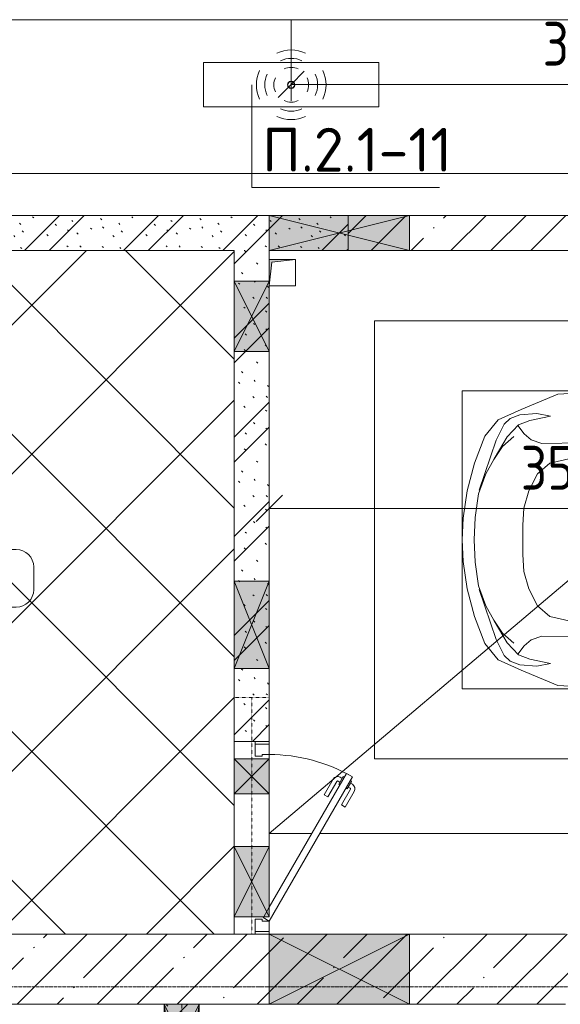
# Model space of a CAD drawing. Header units: millimetres. Extents: x -32229 to 170644, y -13689 to 125138.
# Tile 91 of 208: x -2189 to 895, y 75350 to 80968. Entities that reach past the tile are written whole.
import ezdxf

# ---------------------------------------------------------------- set-up
doc = ezdxf.new("R2010")
doc.units = ezdxf.units.MM
doc.linetypes.add('3_ Штрих_ 1 х 1 мм', pattern=[2, 1, -1])
doc.linetypes.add('ADSK_Линия сетки', pattern=[25, 20, -2.5, 0, -2.5])
for name, color, linetype, lineweight in [('A-ANNO-DIMS', 7, 'Continuous', 9), ('A-ANNO-DIMS-200', 7, 'Continuous', 9), ('A-ANNO-NOTE', 7, 'Continuous', 18), ('A-AREA-IDEN', 7, 'Continuous', 9), ('A-DETL-GENF', 7, 'Continuous', 18), ('A-DETL-THIN', 7, 'Continuous', 9), ('A-DOOR', 7, 'Continuous', 18), ('A-DOOR-FRAM', 7, 'Continuous', 9), ('A-FLOR', 7, 'Continuous', 18), ('A-GLAZ', 7, 'Continuous', 18), ('A-WALL', 7, 'Continuous', 18), ('A-WALL-PATT', 7, 'Continuous', 40), ('C-PRKG', 7, 'Continuous', 18), ('G-ANNO-TEXT', 7, 'Continuous', 9), ('I-WALL', 7, 'Continuous', 18), ('M-EQPM', 7, 'Continuous', 18), ('S-BEAM', 7, 'Continuous', 18), ('S-GRID', 7, 'Continuous', 9)]:
    doc.layers.add(name, color=color, linetype=linetype, lineweight=lineweight)
doc.layers.add('A-DETL', color=7, linetype='Continuous', lineweight=9, true_color=0x00a600)
doc.styles.add('GOST Common_6', font='GOST_Common.ttf', dxfattribs={"width": 0.9, "height": 250})
doc.styles.add('ISOCPEUR', font='isocpeur.ttf', dxfattribs={"height": 250})
doc.dimstyles.new('ГОСТ_2_5_мм2', dxfattribs={"dimscale": 304.8, "dimtxt": 251.428749, "dimasz": 0.492126, "dimexe": 0.492126, "dimexo": 0.656168, "dimgap": 0.098425, "dimtad": 1, "dimdec": 0, "dimdsep": 46, "dimtxsty": 'GOST Common_6', "dimblk1": 'OBLIQUE', "dimblk2": 'OBLIQUE', "dimsah": 1, "dimcen": 0.09, "dimazin": 2, "dimtfac": 1, "dimtdec": 4, "dimtix": 1, "dimtmove": 0, "dimatfit": 3, "dimfxl": 1, "dimtvp": 1, "dimtolj": 1, "dimtzin": 0, "dimarcsym": 2})
doc.dimstyles.new('ГОСТ_2_5_мм2_1', dxfattribs={"dimscale": 304.8, "dimtxt": 251.428749, "dimasz": 0.492126, "dimexe": 0.492126, "dimexo": 0.656168, "dimgap": 0.098425, "dimtad": 1, "dimdec": 0, "dimdsep": 46, "dimtxsty": 'GOST Common_6', "dimblk1": 'OBLIQUE', "dimblk2": 'OBLIQUE', "dimsah": 1, "dimcen": 0.09, "dimazin": 2, "dimtfac": 1, "dimtdec": 4, "dimtix": 1, "dimtmove": 0, "dimatfit": 3, "dimfxl": 1, "dimtvp": 1, "dimtolj": 1, "dimtzin": 0, "dimarcsym": 2})
pattern_1 = [(135, (300.56, 377.28), (-565.6854, 6e-14), [10, -790]), (135, (349.8, 474.73), (-565.6854, 6e-14), [10, -790]), (135, (423.93, 473.06), (-565.6854, 6e-14), [10, -790]), (135, (229.92, 447.9), (-565.6854, 6e-14), [10, -790]), (135, (155.08, 447.9), (-565.6854, 6e-14), [10, -790]), (135, (114.9, 369.03), (-565.6854, 6e-14), [10, -790]), (135, (132.43, 285.8), (-565.6854, 6e-14), [10, -790]), (135, (214.66, 322), (-565.6854, 6e-14), [10, -790]), (135, (198.16, 261.88), (-565.6854, 6e-14), [10, -790]), (135, (45.2, 272.9), (-565.6854, 6e-14), [10, -790]), (135, (42.32, 336.16), (-565.6854, 6e-14), [10, -790]), (135, (92.26, 192.24), (-565.6854, 6e-14), [10, -790]), (135, (7.07, 149.2), (-565.6854, 6e-14), [10, -790]), (135, (80.6, 95.1), (-565.6854, 6e-14), [10, -790]), (135, (79.53, 36.94), (-565.6854, 6e-14), [10, -790]), (135, (153.87, 74.56), (-565.6854, 6e-14), [10, -790]), (135, (228.35, 124.8), (-565.6854, 6e-14), [10, -790]), (135, (279.75, 180.4), (-565.6854, 6e-14), [10, -790]), (135, (282.9, 31.63), (-565.6854, 6e-14), [10, -790]), (135, (377.38, 53.45), (-565.6854, 6e-14), [10, -790]), (135, (352.28, 102.7), (-565.6854, 6e-14), [10, -790]), (135, (354.05, 0), (-565.6854, 6e-14), [10, -790]), (135, (553.23, 16.45), (-565.6854, 6e-14), [10, -790]), (135, (542.38, 63.45), (-565.6854, 6e-14), [10, -790]), (135, (536.58, 239.3), (-565.6854, 6e-14), [10, -790]), (135, (475.85, 203.9), (-565.6854, 6e-14), [10, -790]), (135, (475.85, 316.54), (-565.6854, 6e-14), [10, -790]), (135, (520.8, 408.7), (-565.6854, 6e-14), [10, -790]), (135, (551.1, 470.8), (-565.6854, 6e-14), [10, -790]), (135, (235.25, 537.93), (-565.6854, 6e-14), [10, -790]), (135, (407.25, 547.65), (-565.6854, 6e-14), [10, -790]), (135, (94.5, 558.6), (-565.6854, 6e-14), [10, -790]), (135, (46.4, 532.3), (-565.6854, 6e-14), [10, -790]), (135, (85.56, 465.04), (-565.6854, 6e-14), [10, -790]), (135, (355.53, 181.14), (-565.6854, 6e-14), [10, -790]), (135, (362.23, 243.6), (-565.6854, 6e-14), [10, -790]), (135, (413.45, 344.1), (-565.6854, 6e-14), [10, -790]), (135, (286.3, 273.25), (-565.6854, 6e-14), [10, -790]), (135, (423.02, 263.72), (-565.6854, 6e-14), [10, -790]), (135, (162.94, 190.2), (-565.6854, 6e-14), [10, -790]), (135, (470.25, 120.93), (-565.6854, 6e-14), [10, -790]), (135, (484.48, 9.78), (-565.6854, 6e-14), [10, -790]), (45, (0, 212.13), (-565.6854, 0), []), (45, (212.13, 0), (-565.6854, 0), []), (45, (353.55, 0), (-565.6854, 0), []), (45, (0, 353.55), (-565.6854, 0), [])]
pattern_2 = [(45, (0, 0), (-228.0985, 228.0985), []), (45, (228.1, 0), (-228.0985, 228.0985), [403.225, -80.645, 6.706, -73.939])]

# ---------------------------------------------------------------- blocks, each defined once
blk = doc.blocks.new('АР_Машиноместо - 5300x2500_С-V11--01 ЭО')
at = {"layer": 'A-DETL-GENF', "color": 253, "lineweight": 13, "true_color": 0xaaaaaa}
for p, q in [((1126.4, 4794.1), (970.2, 4771.8)), ((1250, 4800), (1126.4, 4794.1)), ((1250, 4800), (1373.6, 4794.1)), ((1373.6, 4794.1), (1529.8, 4771.8)), ((812.7, 4729.4), (659.1, 4669.9)), ((970.2, 4771.8), (812.7, 4729.4)), ((1122.2, 4726.4), (988.2, 4706.7)), ((1250, 4731.7), (1122.2, 4726.4)), ((1250, 4731.7), (1377.8, 4726.4)), ((1377.8, 4726.4), (1511.8, 4706.7)), ((1529.8, 4771.8), (1687.3, 4729.4)), ((1687.3, 4729.4), (1840.9, 4669.9)), ((659.1, 4669.9), (565.9, 4595.1)), ((680.7, 4606.5), (967, 4703.6)), ((873.9, 4665.1), (791.3, 4619.7)), ((988.2, 4706.7), (873.9, 4665.1)), ((1511.8, 4706.7), (1626.1, 4665.1)), ((1819.3, 4606.5), (1533, 4703.6)), ((1626.1, 4665.1), (1708.7, 4619.7)), ((1840.9, 4669.9), (1934.1, 4595.1)), ((590.7, 4560.1), (680.7, 4606.5)), ((788.5, 4617.7), (661.8, 4543.1)), ((791.3, 4619.7), (717.1, 4568.9)), ((1708.7, 4619.7), (1782.9, 4568.9)), ((1711.5, 4617.7), (1838.2, 4543.1)), ((1909.3, 4560.1), (1819.3, 4606.5)), ((565.9, 4595.1), (507.1, 4462.6)), ((557.5, 4525.7), (590.7, 4560.1)), ((717.1, 4568.9), (659.6, 4505.3)), ((1782.9, 4568.9), (1840.4, 4505.3)), ((1942.5, 4525.7), (1909.3, 4560.1)), ((1934.1, 4595.1), (1992.9, 4462.6)), ((536.4, 4471.4), (557.5, 4525.7)), ((661.8, 4543.1), (594.6, 4479.3)), ((1838.2, 4543.1), (1905.4, 4479.3)), ((1963.6, 4471.4), (1942.5, 4525.7)), ((507.1, 4462.6), (419.6, 4254.2)), ((528.4, 4374.7), (536.4, 4471.4)), ((594.6, 4479.3), (569.5, 4413.1)), ((645, 4445.5), (597.3, 4481.4)), ((679.6, 4406.3), (645, 4445.5)), ((970.5, 4419.3), (1069.6, 4447.3)), ((1069.6, 4447.3), (1167.1, 4453.2)), ((1167.1, 4453.2), (1250, 4453.9)), ((1332.9, 4453.2), (1250, 4453.9)), ((1430.4, 4447.3), (1332.9, 4453.2)), ((1529.5, 4419.3), (1430.4, 4447.3)), ((1820.4, 4406.3), (1855, 4445.5)), ((1855, 4445.5), (1902.7, 4481.4)), ((1905.4, 4479.3), (1930.5, 4413.1)), ((1971.6, 4374.7), (1963.6, 4471.4)), ((1992.9, 4462.6), (2080.4, 4254.2)), ((569.5, 4413.1), (543.7, 4295.1)), ((699.7, 4345.5), (679.6, 4406.3)), ((872.7, 4370.2), (970.5, 4419.3)), ((1627.3, 4370.2), (1529.5, 4419.3)), ((1800.3, 4345.5), (1820.4, 4406.3)), ((1930.5, 4413.1), (1956.3, 4295.1)), ((543.7, 4295.1), (528.4, 4374.7)), ((689.3, 3705.5), (699.7, 4345.5)), ((812.5, 4298.9), (872.7, 4370.2)), ((1687.5, 4298.9), (1627.3, 4370.2)), ((1810.7, 3705.5), (1800.3, 4345.5)), ((1956.3, 4295.1), (1971.6, 4374.7)), ((774.4, 4132.9), (812.5, 4298.9)), ((1725.6, 4132.9), (1687.5, 4298.9)), ((419.6, 4254.2), (403.4, 3968)), ((2080.4, 4254.2), (2096.6, 3968)), ((752.2, 3845.6), (774.4, 4132.9)), ((1747.8, 3845.6), (1725.6, 4132.9)), ((638.7, 3975.4), (675.2, 4045.5)), ((675.2, 4045.5), (694.6, 4057.6)), ((1824.8, 4045.5), (1805.4, 4057.6)), ((1861.3, 3975.4), (1824.8, 4045.5)), ((403.4, 3968), (405.6, 3688.5)), ((578.7, 3762.9), (638.7, 3975.4)), ((1921.3, 3762.9), (1861.3, 3975.4)), ((2096.6, 3968), (2094.4, 3688.5)), ((731.2, 3507.6), (752.2, 3845.6)), ((1768.8, 3507.6), (1747.8, 3845.6)), ((408.2, 3667), (453.1, 3766.3)), ((453.1, 3766.3), (478.4, 3819.3)), ((478.4, 3819.3), (532.5, 3818.1)), ((532.5, 3818.1), (585.5, 3790.5)), ((1967.5, 3818.1), (1914.5, 3790.5)), ((2021.6, 3819.3), (1967.5, 3818.1)), ((2046.9, 3766.3), (2021.6, 3819.3)), ((2091.8, 3667), (2046.9, 3766.3)), ((530.9, 3374.8), (578.7, 3762.9)), ((1969.1, 3374.8), (1921.3, 3762.9)), ((405.6, 3688.5), (409.5, 3560)), ((495.5, 3566.1), (496.8, 3671.6)), ((496.8, 3671.6), (510.1, 3691.5)), ((687.1, 3588.8), (566.5, 3663.9)), ((678.7, 3159.5), (689.3, 3705.5)), ((1821.3, 3159.5), (1810.7, 3705.5)), ((1812.9, 3588.8), (1933.5, 3663.9)), ((2003.2, 3671.6), (1989.9, 3691.5)), ((2004.5, 3566.1), (2003.2, 3671.6)), ((2094.4, 3688.5), (2090.5, 3560)), ((409.5, 3560), (426.5, 3446.8)), ((2090.5, 3560), (2073.5, 3446.8)), ((704.9, 2775.5), (731.2, 3507.6)), ((1795.1, 2775.5), (1768.8, 3507.6)), ((426.5, 3446.8), (417.5, 2723)), ((2073.5, 3446.8), (2082.5, 2723)), ((501.4, 2789.7), (530.9, 3374.8)), ((1998.6, 2789.7), (1969.1, 3374.8)), ((665.6, 2864.6), (678.7, 3159.5)), ((1834.4, 2864.6), (1821.3, 3159.5)), ((665.8, 2867.4), (505.1, 2846.9)), ((636.6, 2526.5), (665.8, 2867.4)), ((1834.2, 2867.4), (1994.9, 2846.9)), ((1863.4, 2526.5), (1834.2, 2867.4)), ((505.1, 2846.9), (420.9, 2813.3)), ((1994.9, 2846.9), (2079.1, 2813.3)), ((447.8, 2733.7), (459.7, 2756.2)), ((495.7, 2532.3), (501.4, 2789.7)), ((684.2, 2522.3), (704.9, 2775.5)), ((1815.8, 2522.3), (1795.1, 2775.5)), ((2004.3, 2532.3), (1998.6, 2789.7)), ((2052.2, 2733.7), (2040.3, 2756.2)), ((417.5, 2723), (428.2, 2308.5)), ((447.8, 2638.7), (447.8, 2733.7)), ((2052.2, 2638.7), (2052.2, 2733.7)), ((2082.5, 2723), (2071.8, 2308.5)), ((500, 2210.1), (495.7, 2532.3)), ((2000, 2210.1), (2004.3, 2532.3)), ((636.6, 2526.5), (597, 2231)), ((644.6, 2191.8), (684.2, 2522.3)), ((1855.4, 2191.8), (1815.8, 2522.3)), ((1863.4, 2526.5), (1903, 2231)), ((428.2, 2308.5), (432.3, 2119.9)), ((2071.8, 2308.5), (2067.7, 2119.9)), ((505.9, 1996), (500, 2210.1)), ((597, 2231), (535, 1798.3)), ((595.8, 1824.8), (644.6, 2191.8)), ((1904.2, 1824.8), (1855.4, 2191.8)), ((1903, 2231), (1965, 1798.3)), ((1994.1, 1996), (2000, 2210.1)), ((296.8, 2079.9), (301.4, 2130.5)), ((309.5, 2036.1), (296.8, 2079.9)), ((301.4, 2130.5), (479.9, 2052.9)), ((432.3, 2119.9), (430.7, 2073.9)), ((2198.6, 2130.5), (2020.1, 2052.9)), ((2067.7, 2119.9), (2069.3, 2073.9)), ((2190.5, 2036.1), (2203.2, 2079.9)), ((2203.2, 2079.9), (2198.6, 2130.5)), ((357.8, 1990.1), (309.5, 2036.1)), ((479.9, 2052.9), (471, 1914.3)), ((2020.1, 2052.9), (2029, 1914.3)), ((2142.2, 1990.1), (2190.5, 2036.1)), ((500.6, 1894.5), (357.8, 1990.1)), ((540.9, 1993.7), (476.3, 1997.9)), ((540.9, 1993.7), (539.8, 1733.1)), ((1959.1, 1993.7), (2023.7, 1997.9)), ((1959.1, 1993.7), (1960.2, 1733.1)), ((1999.4, 1894.5), (2142.2, 1990.1)), ((426.5, 1730.9), (427.5, 1943)), ((2073.5, 1730.9), (2072.5, 1943)), ((530.6, 1857.6), (500.6, 1894.5)), ((546.5, 1642.6), (530.6, 1857.6)), ((1953.5, 1642.6), (1969.4, 1857.6)), ((1969.4, 1857.6), (1999.4, 1894.5)), ((533.6, 1816.8), (495, 1765.3)), ((589.4, 1615.5), (595.8, 1824.8)), ((1910.6, 1615.5), (1904.2, 1824.8)), ((1966.4, 1816.8), (2005, 1765.3)), ((495, 1765.3), (426.6, 1753.4)), ((2005, 1765.3), (2073.4, 1753.4)), ((410.6, 1634.2), (426.5, 1730.9)), ((2089.4, 1634.2), (2073.5, 1730.9)), ((409.5, 1087), (410.6, 1634.2)), ((2090.5, 1087), (2089.4, 1634.2)), ((615.4, 1410.3), (589.4, 1615.5)), ((590.4, 1624.3), (703.6, 1557.1)), ((1909.6, 1624.3), (1796.4, 1557.1)), ((1884.6, 1410.3), (1910.6, 1615.5)), ((703.6, 1557.1), (852.8, 1499)), ((1796.4, 1557.1), (1647.2, 1499)), ((852.8, 1499), (1016.6, 1459.9)), ((1647.2, 1499), (1483.4, 1459.9)), ((687.4, 1141), (615.4, 1410.3)), ((1016.6, 1459.9), (1146.9, 1439.4)), ((1146.9, 1439.4), (1250, 1434.1)), ((1353.1, 1439.4), (1250, 1434.1)), ((1483.4, 1459.9), (1353.1, 1439.4)), ((1812.6, 1141), (1884.6, 1410.3)), ((749.2, 950.3), (687.4, 1141)), ((1750.8, 950.3), (1812.6, 1141)), ((420.9, 910.7), (409.5, 1087)), ((510.2, 1018.7), (521.5, 1074.5)), ((521.5, 1074.5), (548.5, 1076.2)), ((548.5, 1076.2), (603.4, 1004.8)), ((1951.5, 1076.2), (1896.6, 1004.8)), ((1978.5, 1074.5), (1951.5, 1076.2)), ((1989.8, 1018.7), (1978.5, 1074.5)), ((2079.1, 910.7), (2090.5, 1087)), ((505.7, 920), (510.2, 1018.7)), ((1994.3, 920), (1989.8, 1018.7)), ((603.4, 1004.8), (639.1, 920)), ((1896.6, 1004.8), (1860.9, 920)), ((445.9, 853.1), (420.9, 910.7)), ((519.1, 851.5), (505.7, 920)), ((639.1, 920), (677.4, 843.7)), ((809.1, 809.4), (749.2, 950.3)), ((1690.9, 809.4), (1750.8, 950.3)), ((1860.9, 920), (1822.6, 843.7)), ((1980.9, 851.5), (1994.3, 920)), ((2054.1, 853.1), (2079.1, 910.7)), ((489, 795.6), (445.9, 853.1)), ((550, 812.3), (519.1, 851.5)), ((677.4, 843.7), (737.5, 778.3)), ((1822.6, 843.7), (1762.5, 778.3)), ((1950, 812.3), (1980.9, 851.5)), ((2011, 795.6), (2054.1, 853.1)), ((584.4, 714.6), (489, 795.6)), ((616.5, 746.4), (550, 812.3)), ((881.5, 691.6), (809.1, 809.4)), ((1618.5, 691.6), (1690.9, 809.4)), ((1883.5, 746.4), (1950, 812.3)), ((1915.6, 714.6), (2011, 795.6)), ((703.5, 696.4), (616.5, 746.4)), ((737.5, 778.3), (804.5, 715.7)), ((1762.5, 778.3), (1695.5, 715.7)), ((1796.5, 696.4), (1883.5, 746.4)), ((701.8, 640.4), (584.4, 714.6)), ((824.6, 660.9), (703.5, 696.4)), ((804.5, 715.7), (824.6, 660.9)), ((888.4, 685.9), (815.2, 686.6)), ((941.4, 642.2), (881.5, 691.6)), ((1558.6, 642.2), (1618.5, 691.6)), ((1611.6, 685.9), (1684.8, 686.6)), ((1695.5, 715.7), (1675.4, 660.9)), ((1675.4, 660.9), (1796.5, 696.4)), ((1798.2, 640.4), (1915.6, 714.6)), ((861.8, 571.6), (701.8, 640.4)), ((1050.7, 599.4), (941.4, 642.2)), ((1449.3, 599.4), (1558.6, 642.2)), ((1638.2, 571.6), (1798.2, 640.4)), ((1052.6, 517.5), (861.8, 571.6)), ((1148.8, 583), (1050.7, 599.4)), ((1250, 581.6), (1148.8, 583)), ((1250, 581.6), (1351.2, 583)), ((1351.2, 583), (1449.3, 599.4)), ((1447.4, 517.5), (1638.2, 571.6)), ((1165.1, 503.1), (1052.6, 517.5)), ((1334.9, 503.1), (1447.4, 517.5)), ((1250, 500), (1165.1, 503.1)), ((1250, 500), (1334.9, 503.1))]:
    blk.add_line(p, q, dxfattribs=at)
at = {"layer": 'A-DETL-GENF', "color": 254, "lineweight": 13, "true_color": 0xd4d4d4}
for p, q in [((694.6, 3980.4), (765.1, 3996.8)), ((1805.4, 3980.4), (1734.9, 3996.8)), ((715.1, 3168.3), (1250, 3167.3)), ((1784.9, 3168.3), (1250, 3167.3)), ((677.9, 2473), (794.6, 2446)), ((1822.1, 2473), (1705.4, 2446)), ((794.6, 2446), (955.7, 2426.8)), ((955.7, 2426.8), (1105.5, 2413.7)), ((1544.3, 2426.8), (1394.5, 2413.7)), ((1705.4, 2446), (1544.3, 2426.8)), ((1105.5, 2413.7), (1250, 2412.9)), ((1394.5, 2413.7), (1250, 2412.9)), ((513.9, 1368.9), (502.3, 1696.3)), ((1986.1, 1368.9), (1997.7, 1696.3)), ((590.3, 1367.8), (546.5, 1642.6)), ((1909.7, 1367.8), (1953.5, 1642.6)), ((524.9, 1188.6), (513.9, 1368.9)), ((636.7, 1146), (590.3, 1367.8)), ((1863.3, 1146), (1909.7, 1367.8)), ((1975.1, 1188.6), (1986.1, 1368.9)), ((537.4, 1076.1), (524.9, 1188.6)), ((1962.6, 1076.1), (1975.1, 1188.6)), ((710.2, 962.8), (636.7, 1146)), ((1789.8, 962.8), (1863.3, 1146)), ((534.5, 874.4), (528.1, 949.5)), ((1965.5, 874.4), (1971.9, 949.5)), ((591.7, 805), (534.5, 874.4)), ((1908.3, 805), (1965.5, 874.4)), ((664.7, 739.9), (591.7, 805)), ((1835.3, 739.9), (1908.3, 805)), ((742.6, 707.8), (664.7, 739.9)), ((1757.4, 707.8), (1835.3, 739.9))]:
    blk.add_line(p, q, dxfattribs=at)
at = {"layer": 'C-PRKG', "color": 253, "lineweight": 13, "true_color": 0xaaaaaa}
for p, q in [((2500, 5300), (0, 5300)), ((0, 0), (0, 5300)), ((2500, 0), (2500, 5300)), ((400, 4800), (2100, 4800)), ((400, 500), (400, 4800)), ((2100, 500), (2100, 4800)), ((400, 500), (2100, 500)), ((2500, 0), (0, 0))]:
    blk.add_line(p, q, dxfattribs=at)
blk = doc.blocks.new('АР_Отверстие прямоугольное - ВК-3923101--01 ЭО')
at = {"layer": 'A-GLAZ', "lineweight": 13, "true_color": 0xf0f0f0}
blk.add_hatch(color=7, dxfattribs=at).paths.add_polyline_path([(-275, 200), (-275, -200), (525, -200), (525, 200)])
at = {"layer": 'A-GLAZ', "color": 253, "lineweight": 5, "true_color": 0xaaaaaa}
for p, q in [((525, 200), (-275, -200)), ((-275, 200), (525, -200))]:
    blk.add_line(p, q, dxfattribs=at)
at = {"layer": 'A-GLAZ', "color": 253, "lineweight": 13, "true_color": 0xaaaaaa}
for p, q in [((525, 200), (-275, 200)), ((-275, 200), (-275, -200)), ((-275, 200), (-275, -200)), ((525, -200), (525, 200)), ((525, 200), (525, -200)), ((-275, -200), (525, -200))]:
    blk.add_line(p, q, dxfattribs=at)
blk = doc.blocks.new('АР_Отверстие прямоугольное - ВК-7442280--01 ЭО')
at = {"layer": 'A-GLAZ', "lineweight": 13, "true_color": 0xf0f0f0}
blk.add_hatch(color=7, dxfattribs=at).paths.add_polyline_path([(-275, 100), (-275, -100), (525, -100), (525, 100)])
at = {"layer": 'A-GLAZ', "color": 253, "lineweight": 5, "true_color": 0xaaaaaa}
for p, q in [((525, 100), (-275, -100)), ((-275, 100), (525, -100))]:
    blk.add_line(p, q, dxfattribs=at)
at = {"layer": 'A-GLAZ', "color": 253, "lineweight": 13, "true_color": 0xaaaaaa}
for p, q in [((525, 100), (-275, 100)), ((-275, 100), (-275, -100)), ((-275, 100), (-275, -100)), ((525, -100), (525, 100)), ((525, 100), (525, -100)), ((-275, -100), (525, -100))]:
    blk.add_line(p, q, dxfattribs=at)
blk = doc.blocks.new('АР_Отверстие прямоугольное - ВК-7384142--01 ЭО')
at = {"layer": 'A-GLAZ', "lineweight": 13, "true_color": 0xf0f0f0}
blk.add_hatch(color=7, dxfattribs=at).paths.add_polyline_path([(-275, 100), (-275, -100), (525, -100), (525, 100)])
at = {"layer": 'A-GLAZ', "color": 253, "lineweight": 5, "true_color": 0xaaaaaa}
for p, q in [((525, 100), (-275, -100)), ((-275, 100), (525, -100))]:
    blk.add_line(p, q, dxfattribs=at)
at = {"layer": 'A-GLAZ', "color": 253, "lineweight": 13, "true_color": 0xaaaaaa}
for p, q in [((525, 100), (-275, 100)), ((-275, 100), (-275, -100)), ((-275, 100), (-275, -100)), ((525, -100), (525, 100)), ((525, 100), (525, -100)), ((-275, -100), (525, -100))]:
    blk.add_line(p, q, dxfattribs=at)
blk = doc.blocks.new('АР_Дверь однопольная - 1100х2100h_техн_ помещ_-4938052--01 ЭО')
at = {"layer": 'A-DOOR', "color": 253, "lineweight": 13, "true_color": 0xaaaaaa}
for p, q in [((-347.7, 575), (-367.7, 540.4)), ((475, 100), (-347.7, 575)), ((-367.7, 540.4), (395, 100)), ((395, 100), (450, 68.2)), ((450, 68.2), (455, 65.4)), ((455, 65.4), (475, 100))]:
    blk.add_line(p, q, dxfattribs=at)
at = {"layer": 'A-DOOR', "color": 253, "lineweight": 5, "true_color": 0xaaaaaa}
for p, q in [((-326.1, 562.5), (-322.1, 569.4)), ((-322.1, 569.4), (-278.8, 544.4)), ((-311.2, 563.2), (-305.2, 573.6)), ((-188, 511.7), (-276.8, 562.9)), ((-175.5, 533.3), (-264.3, 584.6)), ((-346.1, 527.9), (-350.1, 520.9)), ((-350.1, 520.9), (-306.8, 495.9)), ((-339.2, 514.7), (-345.3, 504.3)), ((-289.6, 550.7), (-283.6, 561.1)), ((-278.8, 544.4), (-282.8, 537.5)), ((-188, 511.7), (-175.5, 533.3)), ((-245.5, 412.1), (-334.3, 463.3)), ((-317.6, 502.2), (-323.6, 491.8)), ((-233, 433.7), (-321.8, 485)), ((-306.8, 495.9), (-302.8, 502.9)), ((-233, 433.7), (-245.5, 412.1))]:
    blk.add_line(p, q, dxfattribs=at)
for centre, radius, start, end in [((475, 100), 950, 150, 180), ((-279.3, 558.6), 30, 60, 150), ((-279.3, 558.6), 4.99, 60, 150), ((-319.3, 489.3), 30, 150, 240), ((-319.3, 489.3), 4.99, 150, 240)]:
    blk.add_arc(centre, radius, start, end, dxfattribs=at)
at = {"layer": 'A-DOOR-FRAM', "color": 253, "lineweight": 13, "true_color": 0xaaaaaa}
for p, q in [((-535, 100), (-550, 100)), ((-475, 100), (-535, 100)), ((-535, 100), (-535, 20)), ((-475, 60), (-475, 100)), ((-465, 60), (-475, 60)), ((-465, 20), (-465, 60)), ((475, 60), (465, 60)), ((465, 60), (465, 20)), ((535, 100), (475, 100)), ((475, 100), (475, 60)), ((535, 20), (535, 100)), ((535, 100), (550, 100)), ((-535, 20), (-550, 20)), ((-535, 20), (-465, 20)), ((465, 20), (535, 20)), ((535, 20), (550, 20))]:
    blk.add_line(p, q, dxfattribs=at)
blk = doc.blocks.new('АР_Отверстие прямоугольное - ОВВ-3214689--01 ЭО')
at = {"layer": 'A-GLAZ', "lineweight": 13, "true_color": 0xf0f0f0}
blk.add_hatch(color=7, dxfattribs=at).paths.add_polyline_path([(325, -100), (325, 100), (-75, 100), (-75, -100)])
at = {"layer": 'A-GLAZ', "color": 253, "lineweight": 5, "true_color": 0xaaaaaa}
for p, q in [((325, 100), (-75, -100)), ((-75, 100), (325, -100))]:
    blk.add_line(p, q, dxfattribs=at)
at = {"layer": 'A-GLAZ', "color": 253, "lineweight": 13, "true_color": 0xaaaaaa}
for p, q in [((325, 100), (-75, 100)), ((-75, 100), (-75, -100)), ((-75, 100), (-75, -100)), ((325, -100), (325, 100)), ((325, 100), (325, -100))]:
    blk.add_line(p, q, dxfattribs=at)
blk = doc.blocks.new('АР_Отверстие прямоугольное - СС-3914049--01 ЭО')
at = {"layer": 'A-GLAZ', "lineweight": 13, "true_color": 0xf0f0f0}
blk.add_hatch(color=7, dxfattribs=at).paths.add_polyline_path([(375, -100), (375, 100), (-125, 100), (-125, -100)])
at = {"layer": 'A-GLAZ', "color": 253, "lineweight": 5, "true_color": 0xaaaaaa}
for p, q in [((375, 100), (-125, -100)), ((-125, 100), (375, -100))]:
    blk.add_line(p, q, dxfattribs=at)
at = {"layer": 'A-GLAZ', "color": 253, "lineweight": 13, "true_color": 0xaaaaaa}
for p, q in [((375, 100), (-125, 100)), ((-125, 100), (-125, -100)), ((-125, 100), (-125, -100)), ((375, -100), (375, 100)), ((375, 100), (375, -100))]:
    blk.add_line(p, q, dxfattribs=at)
blk = doc.blocks.new('АР_Канал вертикальный прямоугольный - ВК-V85--01 ЭО')
at = {"layer": 'M-EQPM', "lineweight": 13, "true_color": 0xe2e2e2}
blk.add_hatch(color=254, dxfattribs=at).paths.add_polyline_path([(-75, -75), (-60, 60), (75, 75), (-75, 75), (-75, -50)])
at = {"layer": 'M-EQPM', "color": 253, "lineweight": 13, "true_color": 0xaaaaaa}
for p, q in [((75, 75), (-75, 75)), ((-75, 75), (-75, -50)), ((75, 75), (-75, 75)), ((-75, 75), (-75, -50)), ((-75, -50), (-75, 75)), ((-75, 75), (75, 75)), ((-75, -75), (-60, 60)), ((-75, -75), (-60, 60)), ((-60, 60), (75, 75)), ((-60, 60), (75, 75)), ((75, -75), (75, 75)), ((75, 75), (75, -75)), ((-75, -50), (-75, -75)), ((-75, -50), (-75, -75)), ((-75, -75), (-75, -50)), ((-75, -75), (75, -75)), ((75, -75), (-75, -75))]:
    blk.add_line(p, q, dxfattribs=at)
blk = doc.blocks.new('АР_Отверстие прямоугольное - ОВВ-7382767--01 ЭО')
at = {"layer": 'A-GLAZ', "lineweight": 13, "true_color": 0xf0f0f0}
blk.add_hatch(color=7, dxfattribs=at).paths.add_polyline_path([(875, 100), (-625, 100), (-625, -100), (875, -100)])
at = {"layer": 'A-GLAZ', "color": 253, "lineweight": 5, "true_color": 0xaaaaaa}
for p, q in [((-625, 100), (-525, 86.7)), ((-525, 86.7), (-275, 53.3)), ((575, 60), (-125, -33.3)), ((630, 67.3), (575, 60)), ((875, 100), (630, 67.3)), ((-275, 53.3), (-225, 46.7)), ((-225, 46.7), (-125, 33.3)), ((-125, 33.3), (575, -60)), ((-275, -53.3), (-525, -86.7)), ((-225, -46.7), (-275, -53.3)), ((-125, -33.3), (-225, -46.7)), ((-525, -86.7), (-625, -100)), ((575, -60), (630, -67.3)), ((630, -67.3), (875, -100))]:
    blk.add_line(p, q, dxfattribs=at)
at = {"layer": 'A-GLAZ', "color": 253, "lineweight": 13, "true_color": 0xaaaaaa}
for p, q in [((-525, 100), (-625, 100)), ((-625, 100), (-625, -100)), ((-625, 100), (-625, -100)), ((-275, 100), (-525, 100)), ((-225, 100), (-275, 100)), ((-125, 100), (-225, 100)), ((575, 100), (-125, 100)), ((630, 100), (575, 100)), ((875, 100), (630, 100)), ((875, -100), (875, 100)), ((875, 100), (875, -100)), ((-625, -100), (-525, -100)), ((-525, -100), (-275, -100)), ((-275, -100), (-225, -100)), ((-225, -100), (-125, -100)), ((-125, -100), (575, -100)), ((575, -100), (630, -100)), ((630, -100), (875, -100))]:
    blk.add_line(p, q, dxfattribs=at)
blk = doc.blocks.new('АР_Отверстие прямоугольное - ВК-3936026--01 ЭО')
at = {"layer": 'A-GLAZ', "lineweight": 13, "true_color": 0xf0f0f0}
blk.add_hatch(color=7, dxfattribs=at).paths.add_polyline_path([(-275, 200), (-275, -200), (525, -200), (525, 200)])
at = {"layer": 'A-GLAZ', "color": 253, "lineweight": 5, "true_color": 0xaaaaaa}
for p, q in [((525, 200), (-275, -200)), ((-275, 200), (525, -200))]:
    blk.add_line(p, q, dxfattribs=at)
at = {"layer": 'A-GLAZ', "color": 253, "lineweight": 13, "true_color": 0xaaaaaa}
for p, q in [((525, 200), (-275, 200)), ((-275, 200), (-275, -200)), ((-275, 200), (-275, -200)), ((525, -200), (525, 200)), ((525, 200), (525, -200)), ((-275, -200), (525, -200))]:
    blk.add_line(p, q, dxfattribs=at)
blk = doc.blocks.new('АР_Отверстие прямоугольное - ОВВ-6403406--01 ЭО')
at = {"layer": 'A-GLAZ', "lineweight": 13, "true_color": 0xf0f0f0}
blk.add_hatch(color=7, dxfattribs=at).paths.add_polyline_path([(-75, 100), (-75, -100), (325, -100), (325, 100), (-44.8, 100)])
at = {"layer": 'A-GLAZ', "color": 253, "lineweight": 5, "true_color": 0xaaaaaa}
for p, q in [((-75, 100), (-25, 75)), ((-25, 75), (225, -50)), ((325, 100), (225, 50)), ((225, 50), (-25, -75)), ((225, -50), (325, -100)), ((-25, -75), (-75, -100))]:
    blk.add_line(p, q, dxfattribs=at)
at = {"layer": 'A-GLAZ', "color": 253, "lineweight": 13, "true_color": 0xaaaaaa}
for p, q in [((-25, 100), (-75, 100)), ((-75, 100), (-75, -100)), ((-75, 100), (-75, -100)), ((225, 100), (-25, 100)), ((325, 100), (225, 100)), ((325, -100), (325, 100)), ((325, 100), (325, -100)), ((-75, -100), (-25, -100)), ((-25, -100), (225, -100)), ((225, -100), (325, -100))]:
    blk.add_line(p, q, dxfattribs=at)
blk = doc.blocks.new('АР_Перемычка - 200_Уx2_75x5__Опх2_0_75x5_-250-7324732--01 ЭО')
at = {"layer": 'S-BEAM', "color": 9, "linetype": '3_ Штрих_ 1 х 1 мм', "lineweight": 15, "true_color": 0xc4c4c4}
for p, q in [((-800, 100), (-800, -100)), ((550, 100), (550, -100)), ((-800, 0), (-450, 0)), ((-450, 0), (-250, 0)), ((-250, 0), (50, 0)), ((50, 0), (450, 0)), ((450, 0), (550, 0))]:
    blk.add_line(p, q, dxfattribs=at)
blk = doc.blocks.new('АР_Перемычка - 200_Уx2_75x5__Оп_0_75x5_-1050-7344918--01 ЭО')
at = {"layer": 'S-BEAM', "color": 9, "linetype": '3_ Штрих_ 1 х 1 мм', "lineweight": 15, "true_color": 0xc4c4c4}
for p, q in [((-1250, 100), (-1250, -100)), ((200, 100), (200, -100)), ((-1250, 0), (-1055, 0)), ((-1055, 0), (-1000, 0)), ((-1000, 0), (-300, 0)), ((-300, 0), (-200, 0)), ((-200, 0), (-150, 0)), ((-150, 0), (100, 0)), ((100, 0), (200, 0))]:
    blk.add_line(p, q, dxfattribs=at)
blk = doc.blocks.new('АР_Отверстие прямоугольное - ЭОМ-6403692--01 ЭО')
at = {"layer": 'A-GLAZ', "lineweight": 13, "true_color": 0xf0f0f0}
blk.add_hatch(color=7, dxfattribs=at).paths.add_polyline_path([(225, 100), (25, 100), (25, -100), (225, -100)])
at = {"layer": 'A-GLAZ', "color": 253, "lineweight": 5, "true_color": 0xaaaaaa}
for p, q in [((225, 100), (25, -100)), ((25, 100), (225, -100))]:
    blk.add_line(p, q, dxfattribs=at)
at = {"layer": 'A-GLAZ', "color": 253, "lineweight": 13, "true_color": 0xaaaaaa}
for p, q in [((225, 100), (25, 100)), ((25, 100), (25, -100)), ((25, 100), (25, -100)), ((225, -100), (225, 100)), ((225, 100), (225, -100))]:
    blk.add_line(p, q, dxfattribs=at)
blk = doc.blocks.new('Наметкина 10_РД_АР_П_rvt-1--01 ЭО')
at = {"layer": 'A-WALL-PATT', "lineweight": 5, "true_color": 0xaaaaaa}
h = blk.add_hatch(dxfattribs=at)
h.set_pattern_fill('FP_6', color=253, style=0, pattern_type=2)
h.set_pattern_definition(pattern_1)
h.paths.add_polyline_path([(-764.7, 79650), (-314.7, 79650), (-314.7, 79850), (-4064.7, 79850), (-4064.7, 79650), (-964.7, 79650)])
h.paths.add_polyline_path([(-4164.7, 79650), (-4164.7, 79850), (-4914.7, 79850), (-4914.7, 79650), (-4214.7, 79650)])
h = blk.add_hatch(dxfattribs=at)
h.set_pattern_fill('FP_1', color=253, style=0, pattern_type=2)
h.set_pattern_definition(pattern_2)
h.paths.add_polyline_path([(-314.7, 79650), (1485.3, 79650), (1485.3, 79850), (-314.7, 79850)])
h = blk.add_hatch(dxfattribs=at)
h.set_pattern_fill('FP_6', color=253, style=0, pattern_type=2)
h.set_pattern_definition(pattern_1)
h.paths.add_polyline_path([(-764.7, 76850), (-764.7, 79650), (-964.7, 79650), (-964.7, 76850)])
h = blk.add_hatch(dxfattribs=at)
h.set_pattern_fill('FP_1', color=253, style=0, pattern_type=2)
h.set_pattern_definition(pattern_2)
h.paths.add_polyline_path([(4524.4, 75350), (5035.2, 75350), (5035.2, 75750), (-8814.7, 75750), (-8814.7, 75350), (2665.3, 75350)])
h = blk.add_hatch(dxfattribs=at)
h.set_pattern_fill('FP_6', color=253, style=0, pattern_type=2)
h.set_pattern_definition(pattern_1)
h.paths.add_polyline_path([(-1164.7, 71900), (-1164.7, 72270), (-1364.7, 72270), (-1364.7, 71900)])
h.paths.add_polyline_path([(-1354.7, 73570), (-1164.7, 73570), (-1164.7, 73590), (-1172.7, 73590), (-1172.7, 73660.8), (-1354.7, 73659), (-1354.7, 73590), (-1363.7, 73590), (-1363.7, 73666), (-1164.7, 73666), (-1164.7, 75350), (-1364.7, 75350), (-1363.7, 73570)])
at = {"layer": 'A-FLOR', "color": 253, "lineweight": 13, "true_color": 0xaaaaaa}
for p, q in [((2867.2, 79400), (-764.7, 76325)), ((-764.7, 76835), (-764.7, 76850)), ((-764.7, 76775), (-764.7, 76835)), ((-764.7, 76750), (-764.7, 76775)), ((-764.7, 76550), (-764.7, 76750)), ((-764.7, 76250), (-764.7, 76550)), ((-522.2, 76325), (-764.7, 76325)), ((-522.2, 76325), (-764.7, 76325)), ((-764.7, 76325), (-764.7, 76250)), ((4910.3, 76325), (-476, 76325)), ((4910.3, 76325), (-476, 76325)), ((-764.7, 75905), (-764.7, 76250)), ((-764.7, 76250), (-764.7, 75905)), ((-764.7, 75765), (-764.7, 75825)), ((-764.7, 75825), (-764.7, 75765)), ((-764.7, 75750), (-764.7, 75765)), ((-764.7, 75765), (-764.7, 75750))]:
    blk.add_line(p, q, dxfattribs=at)
at = {"layer": 'A-WALL', "color": 253, "lineweight": 13, "true_color": 0xaaaaaa}
for p, q in [((35.3, 79850), (-314.7, 79850)), ((-314.7, 79850), (-314.7, 79650)), ((1485.3, 79850), (35.3, 79850)), ((-314.7, 79650), (35.3, 79650)), ((35.3, 79650), (1485.3, 79650)), ((-964.7, 75750), (-3814.7, 75750)), ((-764.7, 75750), (-964.7, 75750)), ((35.3, 75750), (-764.7, 75750)), ((925.3, 75750), (35.3, 75750)), ((-3814.7, 75350), (-1364.7, 75350)), ((-1364.7, 75350), (-1164.7, 75350)), ((-1164.7, 75350), (-764.7, 75350)), ((-764.7, 75350), (35.3, 75350)), ((35.3, 75350), (925.3, 75350))]:
    blk.add_line(p, q, dxfattribs=at)
at = {"layer": 'I-WALL', "color": 253, "lineweight": 13, "true_color": 0xaaaaaa}
for p, q in [((-764.7, 79850), (-2514.7, 79850)), ((-314.7, 79850), (-764.7, 79850)), ((-314.7, 79650), (-314.7, 79850)), ((-2514.7, 79650), (-964.7, 79650)), ((-964.7, 79650), (-964.7, 79475)), ((-764.7, 79650), (-314.7, 79650)), ((-764.7, 79475), (-764.7, 79650)), ((-964.7, 79475), (-964.7, 79075)), ((-764.7, 79075), (-764.7, 79475)), ((-964.7, 79075), (-964.7, 77765)), ((-764.7, 77765), (-764.7, 79075)), ((-964.7, 77765), (-964.7, 77265)), ((-764.7, 77265), (-764.7, 77765)), ((-964.7, 77265), (-964.7, 76850)), ((-764.7, 76850), (-764.7, 77265)), ((-964.7, 76850), (-764.7, 76850)), ((-1364.7, 75350), (-1364.7, 75250)), ((-1164.7, 75350), (-1364.7, 75350)), ((-1164.7, 75250), (-1164.7, 75350))]:
    blk.add_line(p, q, dxfattribs=at)
at = {"layer": 'A-DOOR', "color": 253, "lineweight": 13, "true_color": 0xaaaaaa, "rotation": 269.9999999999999}
blk.add_blockref('АР_Дверь однопольная - 1100х2100h_техн_ помещ_-4938052--01 ЭО', (-864.7, 76300), dxfattribs=at)
at = {"layer": 'A-GLAZ', "color": 253, "lineweight": 13, "true_color": 0xaaaaaa}
for name, p, rotation in [('АР_Отверстие прямоугольное - ВК-7442280--01 ЭО', (-239.7, 79750), 180), ('АР_Отверстие прямоугольное - ВК-7384142--01 ЭО', (-239.7, 79750), 180), ('АР_Отверстие прямоугольное - ОВВ-3214689--01 ЭО', (-864.7, 79400), 269.9999999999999), ('АР_Отверстие прямоугольное - СС-3914049--01 ЭО', (-864.7, 77640), 269.9999999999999), ('АР_Отверстие прямоугольное - ЭОМ-6403692--01 ЭО', (-864.7, 76775), 269.9999999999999), ('АР_Отверстие прямоугольное - ОВВ-3214689--01 ЭО', (-864.7, 76175), 269.9999999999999), ('АР_Отверстие прямоугольное - ВК-3923101--01 ЭО', (-239.7, 75550), 180), ('АР_Отверстие прямоугольное - ВК-3936026--01 ЭО', (-239.7, 75550), 180), ('АР_Отверстие прямоугольное - ОВВ-7382767--01 ЭО', (-1264.7, 74725), 269.9999999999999), ('АР_Отверстие прямоугольное - ОВВ-6403406--01 ЭО', (-1264.7, 75025), 89.99999999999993)]:
    blk.add_blockref(name, p, dxfattribs=dict(at, rotation=rotation))
at = {"layer": 'C-PRKG', "color": 253, "lineweight": 13, "true_color": 0xaaaaaa, "rotation": 89.99999999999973}
blk.add_blockref('АР_Машиноместо - 5300x2500_С-V11--01 ЭО', (5135.3, 76750), dxfattribs=at)
at = {"layer": 'M-EQPM', "color": 253, "lineweight": 13, "true_color": 0xaaaaaa}
blk.add_blockref('АР_Канал вертикальный прямоугольный - ВК-V85--01 ЭО', (-689.7, 79525), dxfattribs=at)
at = {"layer": 'S-BEAM', "color": 253, "lineweight": 13, "true_color": 0xaaaaaa}
for name, p, rotation in [('АР_Перемычка - 200_Уx2_75x5__Опх2_0_75x5_-250-7324732--01 ЭО', (-864.7, 76300), 269.9999999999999), ('АР_Перемычка - 200_Уx2_75x5__Оп_0_75x5_-1050-7344918--01 ЭО', (-1264.7, 75150), 89.99999999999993)]:
    blk.add_blockref(name, p, dxfattribs=dict(at, rotation=rotation))
blk = doc.blocks.new('Марка помещения 2 - Марка помещения 2-1605974--01 ЭО')
at = {"layer": 'A-AREA-IDEN', "color": 253, "true_color": 0xaaaaaa}
for p, q in [((-1.797, 0.841), (1.569, 0.841)), ((-2.297, -0.309), (-2.297, 0.341)), ((2.069, 0.341), (2.069, -0.309)), ((1.569, -0.809), (-1.797, -0.809))]:
    blk.add_line(p, q, dxfattribs=at)
for centre, start, end in [((-1.797, 0.341), 90, 180), ((1.569, 0.341), 0, 90), ((-1.797, -0.309), 180, 270), ((1.569, -0.309), 270, 360)]:
    blk.add_arc(centre, 0.5, start, end, dxfattribs=at)
blk = doc.blocks.new('DIMBLOCK155--01 ЭО')
at = {"layer": 'A-ANNO-DIMS-200'}
for p, q in [((-764.7, 78085.1), (-764.7, 78329.1)), ((2735.2, 78085.1), (2735.2, 78329.1)), ((-764.7, 78179.1), (-689.7, 78254.1)), ((2735.2, 78179.1), (2810.2, 78254.1)), ((-764.7, 78179.1), (-839.7, 78104.1)), ((-764.7, 78179.1), (2735.2, 78179.1)), ((-764.7, 78179.1), (-764.7, 78085.1)), ((2735.2, 78179.1), (2660.2, 78104.1)), ((2735.2, 78179.1), (2735.2, 78085.1))]:
    blk.add_line(p, q, dxfattribs=at)
at = {"layer": 'A-ANNO-DIMS-200', "color": 0, "insert": (669.9, 78535.8), "char_height": 250, "width": 756.843, "attachment_point": 1, "line_spacing_factor": 1.022761, "style": 'GOST Common_6'}
blk.add_mtext('3500', dxfattribs=at)
blk = doc.blocks.new('_Oblique')
at = {"color": 0, "linetype": 'ByBlock', "lineweight": -2}
blk.add_line((-0.5, -0.5), (0.5, 0.5), dxfattribs=at)
blk = doc.blocks.new('DIMBLOCK283--01 ЭО')
at = {"layer": 'A-ANNO-DIMS-200'}
for p, q in [((-640, 80504.4), (-640, 80748.3)), ((2860, 80504.4), (2860, 80748.3)), ((-640, 80598.3), (-565, 80673.3)), ((2860, 80598.3), (2935, 80673.3)), ((-640, 80598.3), (-715, 80523.3)), ((-640, 80598.3), (2860, 80598.3)), ((-640, 80598.3), (-640, 80504.4)), ((2860, 80598.3), (2785, 80523.3)), ((2860, 80598.3), (2860, 80504.4))]:
    blk.add_line(p, q, dxfattribs=at)
at = {"layer": 'A-ANNO-DIMS-200', "color": 0, "insert": (794.6, 80955), "char_height": 250, "width": 756.843, "attachment_point": 1, "line_spacing_factor": 1.022761, "style": 'GOST Common_6'}
blk.add_mtext('3500', dxfattribs=at)

msp = doc.modelspace()

# ---------------------------------------------------------------- hatches: boundary and pattern name
at = {"layer": 'A-DETL-GENF', "lineweight": 9, "true_color": 0xc0c0c0}
h = msp.add_hatch(dxfattribs=at)
h.set_pattern_fill('FP_16', color=9, style=0, pattern_type=2)
h.set_pattern_definition([(45, (0, 0), (-424.264, 424.264), []), (135, (0, 0), (-424.264, -424.264), [])])
h.paths.add_polyline_path([(-964.7, 75750), (-964.7, 79650), (-4064.7, 79650), (-4064.7, 75750), (-3500.5, 75750)])

# ---------------------------------------------------------------- linework, layer by layer
at = {"layer": 'A-ANNO-NOTE', "color": 5, "lineweight": 9, "true_color": 0x0000ff}
for p, q in [((-1140, 80722.4), (-140, 80722.4)), ((-1140, 80469.8), (-1140, 80722.4)), ((-140, 80722.4), (-140, 80469.8)), ((-140, 80469.8), (-1140, 80469.8))]:
    msp.add_line(p, q, dxfattribs=at)
for centre in [(-640.9, 80596), (-640, 80596.9), (-640, 80595.1), (-639.1, 80596)]:
    msp.add_circle(centre, 20, dxfattribs=at)
for centre, radius, start, end in [((-640, 80595.1), 199.6, 66, 114), ((-640, 80595.1), 151.5, 66, 114), ((-639.1, 80596), 199.6, 156, 204), ((-640, 80595.1), 99.8, 66, 114), ((-640.9, 80596), 199.6, 336, 24), ((-639.1, 80596), 151.5, 156, 204), ((-639.1, 80596), 99.8, 156, 204), ((-640.9, 80596), 99.8, 336, 24), ((-640.9, 80596), 151.5, 336, 24), ((-640, 80596.9), 99.8, 246, 294), ((-640, 80596.9), 151.5, 246, 294), ((-640, 80596.9), 199.6, 246, 294)]:
    msp.add_arc(centre, radius, start, end, dxfattribs=at)
at = {"layer": 'A-DETL', "color": 5, "true_color": 0x0000ff}
for p, q in [((-7370.2, 80967.5), (8238.2, 80967.5)), ((-640, 80598.3), (-640, 80967.5))]:
    msp.add_line(p, q, dxfattribs=at)
at = {"layer": 'A-DETL', "color": 1, "true_color": 0xff0000}
msp.add_line((-12062.5, 80090.4), (7643.2, 80090.4), dxfattribs=at)
at = {"layer": 'A-DETL', "color": 8, "lineweight": 18, "true_color": 0x808080}
for p, q in [((-964.7, 79650), (-4064.7, 79650)), ((-964.7, 75750), (-964.7, 79650)), ((-4064.7, 75750), (-964.7, 75750))]:
    msp.add_line(p, q, dxfattribs=at)
at = {"layer": 'A-DETL-THIN'}
for q in [(-863.9, 80596.2), (206.3, 80010.4)]:
    msp.add_line((-863.9, 80010.4), q, dxfattribs=at)
at = {"layer": 'S-GRID', "color": 253, "linetype": 'ADSK_Линия сетки', "true_color": 0xaaaaaa}
msp.add_line((131381.2, 75450), (-30593.4, 75450), dxfattribs=at)

# ---------------------------------------------------------------- block references
at = {"lineweight": 5}
msp.add_blockref('Наметкина 10_РД_АР_П_rvt-1--01 ЭО', (0, 0), dxfattribs=at)
at = {"layer": 'A-AREA-IDEN', "color": 253, "true_color": 0xaaaaaa, "xscale": 199.9999999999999, "yscale": 199.9999999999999, "zscale": 199.9999999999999}
msp.add_blockref('Марка помещения 2 - Марка помещения 2-1605974--01 ЭО', (-2522.9, 77776.8), dxfattribs=at)

# ---------------------------------------------------------------- texts
at = {"layer": 'G-ANNO-TEXT', "insert": (-806.1, 80350.7), "char_height": 250, "width": 1082.72, "attachment_point": 1, "line_spacing_factor": 1.139951, "style": 'ISOCPEUR'}
msp.add_mtext('\\pt600,1200,1800,2400,3000,3600,4200,4800,5400,6000,6600,7200,7800,8400,9000,9600,10200,10800,11400,12000,12600,13200,13800,14400,15000,15600,16200,16800,17400,18000,18600,19200;П.2.1-11', dxfattribs=at)

# ---------------------------------------------------------------- dimensions: what is measured, and where the dimension line sits
at = {"layer": 'A-ANNO-DIMS'}
for base, p1, p2, dimstyle, override, picture, middle in [((2860, 80598.3), (-640, 80704.4), (2860, 80704.4), 'ГОСТ_2_5_мм2_1', {"dimpost": '<>', "dimfxl": 3500}, 'DIMBLOCK283--01 ЭО', (1110, 80753.3)), ((2735.2, 78179.1), (-764.7, 78285.1), (2735.2, 78285.1), 'ГОСТ_2_5_мм2', {"dimpost": '<>', "dimfxl": 3499.881572}, 'DIMBLOCK155--01 ЭО', (985.2, 78334.1))]:
    dim = msp.add_linear_dim(base=base, p1=p1, p2=p2, dimstyle=dimstyle, override=override, dxfattribs=at)
    dim.commit()
    dim.dimension.update_dxf_attribs({"geometry": picture, "text_midpoint": middle})

doc.saveas('drawing.dxf')
